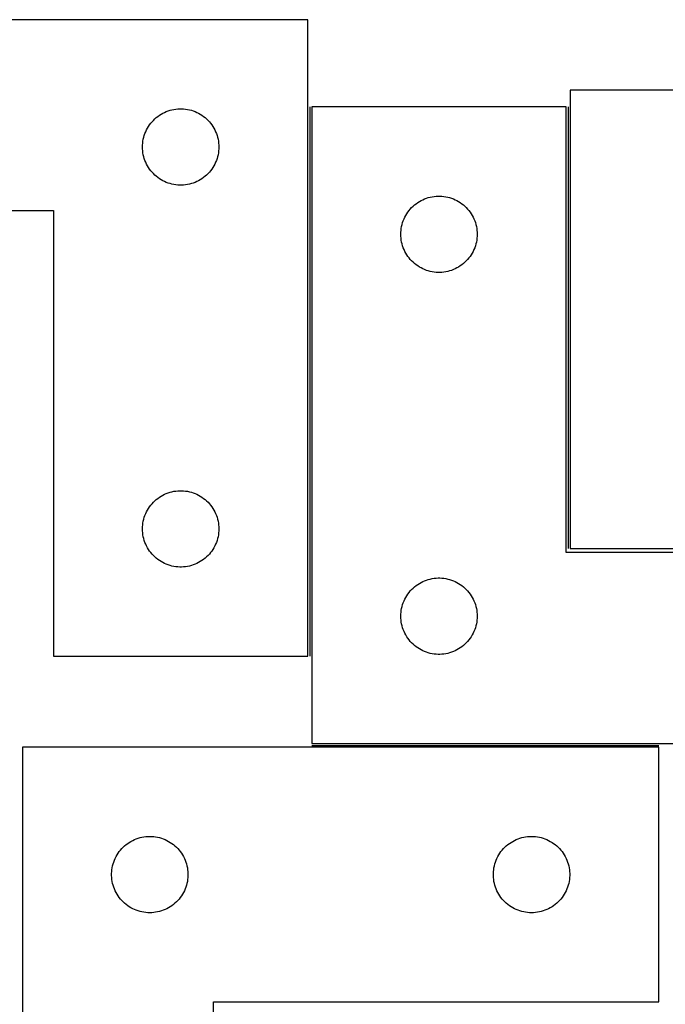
# Model space of a CAD drawing. Header units: millimetres. Extents: x 7 to 1493, y 7 to 2993.
# Tile 12 of 13: x 973 to 1227, y 2607 to 2993. Entities that reach past the tile are written whole.
import ezdxf

# ---------------------------------------------------------------- set-up
doc = ezdxf.new("R2010")
doc.units = ezdxf.units.MM
doc.layers.add('COMMON', color=5, linetype='CONTINUOUS', true_color=0x0000ff)
doc.layers.add('CUT', color=7, linetype='CONTINUOUS', true_color=0x000000)

msp = doc.modelspace()

# ---------------------------------------------------------------- linework, layer by layer
at = {"layer": 'COMMON'}
for p, q in [((1087.139435, 2959.156768), (1087.139435, 2743.439)), ((1188.639436, 2959.156768), (1188.639436, 2785.718049)), ((1087.889436, 2708.406767), (1224.251669, 2708.406767))]:
    msp.add_line(p, q, dxfattribs=at)
at = {"layer": 'CUT'}
for p, q in [((1086.389435, 2993.439), (786.389435, 2993.439)), ((1086.389435, 2743.439), (1086.389435, 2993.439)), ((1299.389437, 2965.718049), (1189.389437, 2965.718049)), ((1189.389437, 2965.718049), (1189.389437, 2785.718049)), ((1187.889436, 2959.156768), (1087.889436, 2959.156768)), ((1087.889436, 2959.156768), (1087.889436, 2709.156768)), ((1187.889436, 2784.156768), (1187.889436, 2959.156768)), ((1026.200334, 2954.447281), (1026.780537, 2954.957207)), ((1026.780537, 2954.957207), (1027.38622, 2955.436589)), ((1027.38622, 2955.436589), (1028.015779, 2955.884156)), ((1028.015779, 2955.884156), (1028.667542, 2956.29872)), ((1028.667542, 2956.29872), (1029.339783, 2956.679182)), ((1029.339783, 2956.679182), (1030.030719, 2957.024534)), ((1030.030719, 2957.024534), (1030.738516, 2957.33386)), ((1030.738516, 2957.33386), (1031.461299, 2957.606339)), ((1031.461299, 2957.606339), (1032.19715, 2957.841249)), ((1032.19715, 2957.841249), (1032.944118, 2958.037966)), ((1032.944118, 2958.037966), (1033.700223, 2958.19597)), ((1033.700223, 2958.19597), (1034.463459, 2958.314841)), ((1034.463459, 2958.314841), (1035.231803, 2958.394263)), ((1035.231803, 2958.394263), (1036.003216, 2958.434027)), ((1036.003216, 2958.434027), (1036.775653, 2958.434027)), ((1036.775653, 2958.434027), (1037.547066, 2958.394263)), ((1037.547066, 2958.394263), (1038.31541, 2958.314841)), ((1038.31541, 2958.314841), (1039.078646, 2958.19597)), ((1039.078646, 2958.19597), (1039.834751, 2958.037966)), ((1039.834751, 2958.037966), (1040.581719, 2957.841249)), ((1040.581719, 2957.841249), (1041.31757, 2957.606339)), ((1041.31757, 2957.606339), (1042.040353, 2957.33386)), ((1042.040353, 2957.33386), (1042.74815, 2957.024534)), ((1042.74815, 2957.024534), (1043.439086, 2956.679182)), ((1043.439086, 2956.679182), (1044.111327, 2956.29872)), ((1044.111327, 2956.29872), (1044.76309, 2955.884156)), ((1044.76309, 2955.884156), (1045.392649, 2955.436589)), ((1045.392649, 2955.436589), (1045.998332, 2954.957207)), ((1045.998332, 2954.957207), (1046.578535, 2954.447281)), ((1022.972128, 2950.145407), (1023.335156, 2950.827221)), ((1023.335156, 2950.827221), (1023.732801, 2951.489443)), ((1023.732801, 2951.489443), (1024.164009, 2952.130317)), ((1024.164009, 2952.130317), (1024.627637, 2952.748143)), ((1024.627637, 2952.748143), (1025.122456, 2953.341282)), ((1025.122456, 2953.341282), (1025.647152, 2953.908163)), ((1025.647152, 2953.908163), (1026.200334, 2954.447281)), ((1046.578535, 2954.447281), (1047.131717, 2953.908163)), ((1047.131717, 2953.908163), (1047.656413, 2953.341282)), ((1047.656413, 2953.341282), (1048.151232, 2952.748143)), ((1048.151232, 2952.748143), (1048.61486, 2952.130317)), ((1048.61486, 2952.130317), (1049.046068, 2951.489443)), ((1049.046068, 2951.489443), (1049.443713, 2950.827221)), ((1049.443713, 2950.827221), (1049.806741, 2950.145407)), ((1021.706599, 2946.507281), (1021.884019, 2947.259067)), ((1021.884019, 2947.259067), (1022.099904, 2948.000723)), ((1022.099904, 2948.000723), (1022.353682, 2948.730282)), ((1022.353682, 2948.730282), (1022.644681, 2949.445809)), ((1022.644681, 2949.445809), (1022.972128, 2950.145407)), ((1049.806741, 2950.145407), (1050.134188, 2949.445809)), ((1050.134188, 2949.445809), (1050.425187, 2948.730282)), ((1050.425187, 2948.730282), (1050.678965, 2948.000723)), ((1050.678965, 2948.000723), (1050.89485, 2947.259067)), ((1050.89485, 2947.259067), (1051.07227, 2946.507281)), ((1021.389435, 2943.439), (1021.409323, 2944.211182)), ((1021.409323, 2942.666819), (1021.389435, 2943.439)), ((1021.409323, 2944.211182), (1021.468936, 2944.981315)), ((1021.468936, 2944.981315), (1021.568116, 2945.747359)), ((1021.568116, 2945.747359), (1021.706599, 2946.507281)), ((1051.07227, 2946.507281), (1051.210753, 2945.747359)), ((1051.210753, 2945.747359), (1051.309933, 2944.981315)), ((1051.309933, 2944.981315), (1051.369546, 2944.211182)), ((1051.369546, 2944.211182), (1051.389435, 2943.439)), ((1051.389435, 2943.439), (1051.369546, 2942.666819)), ((1021.468936, 2941.896685), (1021.409323, 2942.666819)), ((1021.568116, 2941.130642), (1021.468936, 2941.896685)), ((1021.706599, 2940.370719), (1021.568116, 2941.130642)), ((1021.884019, 2939.618934), (1021.706599, 2940.370719)), ((1022.099904, 2938.877278), (1021.884019, 2939.618934)), ((1050.89485, 2939.618934), (1050.678965, 2938.877278)), ((1051.07227, 2940.370719), (1050.89485, 2939.618934)), ((1051.210753, 2941.130642), (1051.07227, 2940.370719)), ((1051.309933, 2941.896685), (1051.210753, 2941.130642)), ((1051.369546, 2942.666819), (1051.309933, 2941.896685)), ((1022.353682, 2938.147719), (1022.099904, 2938.877278)), ((1022.644681, 2937.432192), (1022.353682, 2938.147719)), ((1022.972128, 2936.732594), (1022.644681, 2937.432192)), ((1023.335156, 2936.050779), (1022.972128, 2936.732594)), ((1023.732801, 2935.388558), (1023.335156, 2936.050779)), ((1024.164009, 2934.747684), (1023.732801, 2935.388558)), ((1049.046068, 2935.388558), (1048.61486, 2934.747684)), ((1049.443713, 2936.050779), (1049.046068, 2935.388558)), ((1049.806741, 2936.732594), (1049.443713, 2936.050779)), ((1050.134188, 2937.432192), (1049.806741, 2936.732594)), ((1050.425187, 2938.147719), (1050.134188, 2937.432192)), ((1050.678965, 2938.877278), (1050.425187, 2938.147719)), ((1024.627637, 2934.129858), (1024.164009, 2934.747684)), ((1025.122456, 2933.536719), (1024.627637, 2934.129858)), ((1025.647152, 2932.969838), (1025.122456, 2933.536719)), ((1026.200334, 2932.43072), (1025.647152, 2932.969838)), ((1026.780537, 2931.920794), (1026.200334, 2932.43072)), ((1027.38622, 2931.441412), (1026.780537, 2931.920794)), ((1028.015779, 2930.993845), (1027.38622, 2931.441412)), ((1045.392649, 2931.441412), (1044.76309, 2930.993845)), ((1045.998332, 2931.920794), (1045.392649, 2931.441412)), ((1046.578535, 2932.43072), (1045.998332, 2931.920794)), ((1047.131717, 2932.969838), (1046.578535, 2932.43072)), ((1047.656413, 2933.536719), (1047.131717, 2932.969838)), ((1048.151232, 2934.129858), (1047.656413, 2933.536719)), ((1048.61486, 2934.747684), (1048.151232, 2934.129858)), ((1028.667542, 2930.579281), (1028.015779, 2930.993845)), ((1029.339783, 2930.198818), (1028.667542, 2930.579281)), ((1030.030719, 2929.853466), (1029.339783, 2930.198818)), ((1030.738516, 2929.544141), (1030.030719, 2929.853466)), ((1031.461299, 2929.271662), (1030.738516, 2929.544141)), ((1032.19715, 2929.036752), (1031.461299, 2929.271662)), ((1032.944118, 2928.840035), (1032.19715, 2929.036752)), ((1033.700223, 2928.682031), (1032.944118, 2928.840035)), ((1034.463459, 2928.56316), (1033.700223, 2928.682031)), ((1035.231803, 2928.483738), (1034.463459, 2928.56316)), ((1036.003216, 2928.443973), (1035.231803, 2928.483738)), ((1036.775653, 2928.443973), (1036.003216, 2928.443973)), ((1037.547066, 2928.483738), (1036.775653, 2928.443973)), ((1038.31541, 2928.56316), (1037.547066, 2928.483738)), ((1039.078646, 2928.682031), (1038.31541, 2928.56316)), ((1039.834751, 2928.840035), (1039.078646, 2928.682031)), ((1040.581719, 2929.036752), (1039.834751, 2928.840035)), ((1041.31757, 2929.271662), (1040.581719, 2929.036752)), ((1042.040353, 2929.544141), (1041.31757, 2929.271662)), ((1042.74815, 2929.853466), (1042.040353, 2929.544141)), ((1043.439086, 2930.198818), (1042.74815, 2929.853466)), ((1044.111327, 2930.579281), (1043.439086, 2930.198818)), ((1044.76309, 2930.993845), (1044.111327, 2930.579281)), ((1133.697151, 2923.559016), (1134.444119, 2923.755734)), ((1134.444119, 2923.755734), (1135.200224, 2923.913737)), ((1135.200224, 2923.913737), (1135.96346, 2924.032608)), ((1135.96346, 2924.032608), (1136.731804, 2924.112031)), ((1136.731804, 2924.112031), (1137.503217, 2924.151795)), ((1137.503217, 2924.151795), (1138.275654, 2924.151795)), ((1138.275654, 2924.151795), (1139.047067, 2924.112031)), ((1139.047067, 2924.112031), (1139.815411, 2924.032608)), ((1139.815411, 2924.032608), (1140.578647, 2923.913737)), ((1140.578647, 2923.913737), (1141.334752, 2923.755734)), ((1141.334752, 2923.755734), (1142.08172, 2923.559016)), ((1127.147153, 2919.62593), (1127.700335, 2920.165048)), ((1127.700335, 2920.165048), (1128.280538, 2920.674975)), ((1128.280538, 2920.674975), (1128.886221, 2921.154357)), ((1128.886221, 2921.154357), (1129.51578, 2921.601923)), ((1129.51578, 2921.601923), (1130.167543, 2922.016487)), ((1130.167543, 2922.016487), (1130.839784, 2922.39695)), ((1130.839784, 2922.39695), (1131.53072, 2922.742302)), ((1131.53072, 2922.742302), (1132.238517, 2923.051627)), ((1132.238517, 2923.051627), (1132.9613, 2923.324106)), ((1132.9613, 2923.324106), (1133.697151, 2923.559016)), ((1142.08172, 2923.559016), (1142.817571, 2923.324106)), ((1142.817571, 2923.324106), (1143.540354, 2923.051627)), ((1143.540354, 2923.051627), (1144.248151, 2922.742302)), ((1144.248151, 2922.742302), (1144.939087, 2922.39695)), ((1144.939087, 2922.39695), (1145.611328, 2922.016487)), ((1145.611328, 2922.016487), (1146.263091, 2921.601923)), ((1146.263091, 2921.601923), (1146.89265, 2921.154357)), ((1146.89265, 2921.154357), (1147.498333, 2920.674975)), ((1147.498333, 2920.674975), (1148.078536, 2920.165048)), ((1148.078536, 2920.165048), (1148.631718, 2919.62593)), ((786.389435, 2918.439), (986.389435, 2918.439)), ((986.389435, 2918.439), (986.389435, 2743.439)), ((1124.472129, 2915.863175), (1124.835157, 2916.544989)), ((1124.835157, 2916.544989), (1125.232802, 2917.207211)), ((1125.232802, 2917.207211), (1125.66401, 2917.848084)), ((1125.66401, 2917.848084), (1126.127638, 2918.46591)), ((1126.127638, 2918.46591), (1126.622457, 2919.05905)), ((1126.622457, 2919.05905), (1127.147153, 2919.62593)), ((1148.631718, 2919.62593), (1149.156414, 2919.05905)), ((1149.156414, 2919.05905), (1149.651233, 2918.46591)), ((1149.651233, 2918.46591), (1150.114861, 2917.848084)), ((1150.114861, 2917.848084), (1150.546069, 2917.207211)), ((1150.546069, 2917.207211), (1150.943714, 2916.544989)), ((1150.943714, 2916.544989), (1151.306742, 2915.863175)), ((1123.068117, 2911.465127), (1123.2066, 2912.225049)), ((1123.2066, 2912.225049), (1123.38402, 2912.976835)), ((1123.38402, 2912.976835), (1123.599905, 2913.71849)), ((1123.599905, 2913.71849), (1123.853683, 2914.448049)), ((1123.853683, 2914.448049), (1124.144682, 2915.163577)), ((1124.144682, 2915.163577), (1124.472129, 2915.863175)), ((1151.306742, 2915.863175), (1151.634189, 2915.163577)), ((1151.634189, 2915.163577), (1151.925188, 2914.448049)), ((1151.925188, 2914.448049), (1152.178966, 2913.71849)), ((1152.178966, 2913.71849), (1152.394851, 2912.976835)), ((1152.394851, 2912.976835), (1152.572271, 2912.225049)), ((1152.572271, 2912.225049), (1152.710754, 2911.465127)), ((1122.889436, 2909.156768), (1122.909324, 2909.928949)), ((1122.909324, 2908.384587), (1122.889436, 2909.156768)), ((1122.909324, 2909.928949), (1122.968937, 2910.699083)), ((1122.968937, 2907.614453), (1122.909324, 2908.384587)), ((1122.968937, 2910.699083), (1123.068117, 2911.465127)), ((1152.710754, 2911.465127), (1152.809934, 2910.699083)), ((1152.809934, 2910.699083), (1152.869547, 2909.928949)), ((1152.869547, 2908.384587), (1152.809934, 2907.614453)), ((1152.869547, 2909.928949), (1152.889436, 2909.156768)), ((1152.889436, 2909.156768), (1152.869547, 2908.384587)), ((1123.068117, 2906.848409), (1122.968937, 2907.614453)), ((1123.2066, 2906.088487), (1123.068117, 2906.848409)), ((1123.38402, 2905.336701), (1123.2066, 2906.088487)), ((1123.599905, 2904.595045), (1123.38402, 2905.336701)), ((1123.853683, 2903.865487), (1123.599905, 2904.595045)), ((1152.178966, 2904.595045), (1151.925188, 2903.865487)), ((1152.394851, 2905.336701), (1152.178966, 2904.595045)), ((1152.572271, 2906.088487), (1152.394851, 2905.336701)), ((1152.710754, 2906.848409), (1152.572271, 2906.088487)), ((1152.809934, 2907.614453), (1152.710754, 2906.848409)), ((1124.144682, 2903.149959), (1123.853683, 2903.865487)), ((1124.472129, 2902.450361), (1124.144682, 2903.149959)), ((1124.835157, 2901.768547), (1124.472129, 2902.450361)), ((1125.232802, 2901.106325), (1124.835157, 2901.768547)), ((1125.66401, 2900.465451), (1125.232802, 2901.106325)), ((1150.546069, 2901.106325), (1150.114861, 2900.465451)), ((1150.943714, 2901.768547), (1150.546069, 2901.106325)), ((1151.306742, 2902.450361), (1150.943714, 2901.768547)), ((1151.634189, 2903.149959), (1151.306742, 2902.450361)), ((1151.925188, 2903.865487), (1151.634189, 2903.149959)), ((1126.127638, 2899.847626), (1125.66401, 2900.465451)), ((1126.622457, 2899.254486), (1126.127638, 2899.847626)), ((1127.147153, 2898.687606), (1126.622457, 2899.254486)), ((1127.700335, 2898.148487), (1127.147153, 2898.687606)), ((1128.280538, 2897.638561), (1127.700335, 2898.148487)), ((1128.886221, 2897.159179), (1128.280538, 2897.638561)), ((1129.51578, 2896.711613), (1128.886221, 2897.159179)), ((1130.167543, 2896.297049), (1129.51578, 2896.711613)), ((1146.263091, 2896.711613), (1145.611328, 2896.297049)), ((1146.89265, 2897.159179), (1146.263091, 2896.711613)), ((1147.498333, 2897.638561), (1146.89265, 2897.159179)), ((1148.078536, 2898.148487), (1147.498333, 2897.638561)), ((1148.631718, 2898.687606), (1148.078536, 2898.148487)), ((1149.156414, 2899.254486), (1148.631718, 2898.687606)), ((1149.651233, 2899.847626), (1149.156414, 2899.254486)), ((1150.114861, 2900.465451), (1149.651233, 2899.847626)), ((1130.839784, 2895.916586), (1130.167543, 2896.297049)), ((1131.53072, 2895.571234), (1130.839784, 2895.916586)), ((1132.238517, 2895.261908), (1131.53072, 2895.571234)), ((1132.9613, 2894.98943), (1132.238517, 2895.261908)), ((1133.697151, 2894.75452), (1132.9613, 2894.98943)), ((1134.444119, 2894.557802), (1133.697151, 2894.75452)), ((1135.200224, 2894.399799), (1134.444119, 2894.557802)), ((1135.96346, 2894.280928), (1135.200224, 2894.399799)), ((1136.731804, 2894.201505), (1135.96346, 2894.280928)), ((1137.503217, 2894.161741), (1136.731804, 2894.201505)), ((1138.275654, 2894.161741), (1137.503217, 2894.161741)), ((1139.047067, 2894.201505), (1138.275654, 2894.161741)), ((1139.815411, 2894.280928), (1139.047067, 2894.201505)), ((1140.578647, 2894.399799), (1139.815411, 2894.280928)), ((1141.334752, 2894.557802), (1140.578647, 2894.399799)), ((1142.08172, 2894.75452), (1141.334752, 2894.557802)), ((1142.817571, 2894.98943), (1142.08172, 2894.75452)), ((1143.540354, 2895.261908), (1142.817571, 2894.98943)), ((1144.248151, 2895.571234), (1143.540354, 2895.261908)), ((1144.939087, 2895.916586), (1144.248151, 2895.571234)), ((1145.611328, 2896.297049), (1144.939087, 2895.916586)), ((1031.461299, 2807.606339), (1032.19715, 2807.841249)), ((1032.19715, 2807.841249), (1032.944118, 2808.037966)), ((1032.944118, 2808.037966), (1033.700223, 2808.19597)), ((1033.700223, 2808.19597), (1034.463459, 2808.314841)), ((1034.463459, 2808.314841), (1035.231803, 2808.394263)), ((1035.231803, 2808.394263), (1036.003216, 2808.434027)), ((1036.003216, 2808.434027), (1036.775653, 2808.434027)), ((1036.775653, 2808.434027), (1037.547066, 2808.394263)), ((1037.547066, 2808.394263), (1038.31541, 2808.314841)), ((1038.31541, 2808.314841), (1039.078646, 2808.19597)), ((1039.078646, 2808.19597), (1039.834751, 2808.037966)), ((1039.834751, 2808.037966), (1040.581719, 2807.841249)), ((1040.581719, 2807.841249), (1041.31757, 2807.606339)), ((1025.122456, 2803.341282), (1025.647152, 2803.908163)), ((1025.647152, 2803.908163), (1026.200334, 2804.447281)), ((1026.200334, 2804.447281), (1026.780537, 2804.957207)), ((1026.780537, 2804.957207), (1027.38622, 2805.436589)), ((1027.38622, 2805.436589), (1028.015779, 2805.884156)), ((1028.015779, 2805.884156), (1028.667542, 2806.29872)), ((1028.667542, 2806.29872), (1029.339783, 2806.679182)), ((1029.339783, 2806.679182), (1030.030719, 2807.024534)), ((1030.030719, 2807.024534), (1030.738516, 2807.33386)), ((1030.738516, 2807.33386), (1031.461299, 2807.606339)), ((1041.31757, 2807.606339), (1042.040353, 2807.33386)), ((1042.040353, 2807.33386), (1042.74815, 2807.024534)), ((1042.74815, 2807.024534), (1043.439086, 2806.679182)), ((1043.439086, 2806.679182), (1044.111327, 2806.29872)), ((1044.111327, 2806.29872), (1044.76309, 2805.884156)), ((1044.76309, 2805.884156), (1045.392649, 2805.436589)), ((1045.392649, 2805.436589), (1045.998332, 2804.957207)), ((1045.998332, 2804.957207), (1046.578535, 2804.447281)), ((1046.578535, 2804.447281), (1047.131717, 2803.908163)), ((1047.131717, 2803.908163), (1047.656413, 2803.341282)), ((1022.644681, 2799.445809), (1022.972128, 2800.145407)), ((1022.972128, 2800.145407), (1023.335156, 2800.827221)), ((1023.335156, 2800.827221), (1023.732801, 2801.489443)), ((1023.732801, 2801.489443), (1024.164009, 2802.130317)), ((1024.164009, 2802.130317), (1024.627637, 2802.748143)), ((1024.627637, 2802.748143), (1025.122456, 2803.341282)), ((1047.656413, 2803.341282), (1048.151232, 2802.748143)), ((1048.151232, 2802.748143), (1048.61486, 2802.130317)), ((1048.61486, 2802.130317), (1049.046068, 2801.489443)), ((1049.046068, 2801.489443), (1049.443713, 2800.827221)), ((1049.443713, 2800.827221), (1049.806741, 2800.145407)), ((1049.806741, 2800.145407), (1050.134188, 2799.445809)), ((1021.568116, 2795.747359), (1021.706599, 2796.507281)), ((1021.706599, 2796.507281), (1021.884019, 2797.259067)), ((1021.884019, 2797.259067), (1022.099904, 2798.000723)), ((1022.099904, 2798.000723), (1022.353682, 2798.730282)), ((1022.353682, 2798.730282), (1022.644681, 2799.445809)), ((1050.134188, 2799.445809), (1050.425187, 2798.730282)), ((1050.425187, 2798.730282), (1050.678965, 2798.000723)), ((1050.678965, 2798.000723), (1050.89485, 2797.259067)), ((1050.89485, 2797.259067), (1051.07227, 2796.507281)), ((1051.07227, 2796.507281), (1051.210753, 2795.747359)), ((1021.389435, 2793.439), (1021.409323, 2794.211182)), ((1021.409323, 2792.666819), (1021.389435, 2793.439)), ((1021.409323, 2794.211182), (1021.468936, 2794.981315)), ((1021.468936, 2791.896685), (1021.409323, 2792.666819)), ((1021.468936, 2794.981315), (1021.568116, 2795.747359)), ((1051.210753, 2795.747359), (1051.309933, 2794.981315)), ((1051.309933, 2794.981315), (1051.369546, 2794.211182)), ((1051.369546, 2792.666819), (1051.309933, 2791.896685)), ((1051.369546, 2794.211182), (1051.389435, 2793.439)), ((1051.389435, 2793.439), (1051.369546, 2792.666819)), ((1021.568116, 2791.130642), (1021.468936, 2791.896685)), ((1021.706599, 2790.370719), (1021.568116, 2791.130642)), ((1021.884019, 2789.618934), (1021.706599, 2790.370719)), ((1022.099904, 2788.877278), (1021.884019, 2789.618934)), ((1022.353682, 2788.147719), (1022.099904, 2788.877278)), ((1050.678965, 2788.877278), (1050.425187, 2788.147719)), ((1050.89485, 2789.618934), (1050.678965, 2788.877278)), ((1051.07227, 2790.370719), (1050.89485, 2789.618934)), ((1051.210753, 2791.130642), (1051.07227, 2790.370719)), ((1051.309933, 2791.896685), (1051.210753, 2791.130642)), ((1022.644681, 2787.432192), (1022.353682, 2788.147719)), ((1022.972128, 2786.732594), (1022.644681, 2787.432192)), ((1023.335156, 2786.050779), (1022.972128, 2786.732594)), ((1023.732801, 2785.388558), (1023.335156, 2786.050779)), ((1024.164009, 2784.747684), (1023.732801, 2785.388558)), ((1024.627637, 2784.129858), (1024.164009, 2784.747684)), ((1048.61486, 2784.747684), (1048.151232, 2784.129858)), ((1049.046068, 2785.388558), (1048.61486, 2784.747684)), ((1049.443713, 2786.050779), (1049.046068, 2785.388558)), ((1049.806741, 2786.732594), (1049.443713, 2786.050779)), ((1050.134188, 2787.432192), (1049.806741, 2786.732594)), ((1050.425187, 2788.147719), (1050.134188, 2787.432192)), ((1189.389437, 2785.718049), (1299.389437, 2785.718049)), ((1025.122456, 2783.536719), (1024.627637, 2784.129858)), ((1025.647152, 2782.969838), (1025.122456, 2783.536719)), ((1026.200334, 2782.43072), (1025.647152, 2782.969838)), ((1026.780537, 2781.920794), (1026.200334, 2782.43072)), ((1027.38622, 2781.441412), (1026.780537, 2781.920794)), ((1028.015779, 2780.993845), (1027.38622, 2781.441412)), ((1028.667542, 2780.579281), (1028.015779, 2780.993845)), ((1044.76309, 2780.993845), (1044.111327, 2780.579281)), ((1045.392649, 2781.441412), (1044.76309, 2780.993845)), ((1045.998332, 2781.920794), (1045.392649, 2781.441412)), ((1046.578535, 2782.43072), (1045.998332, 2781.920794)), ((1047.131717, 2782.969838), (1046.578535, 2782.43072)), ((1047.656413, 2783.536719), (1047.131717, 2782.969838)), ((1048.151232, 2784.129858), (1047.656413, 2783.536719)), ((1387.889436, 2784.156768), (1187.889436, 2784.156768)), ((1029.339783, 2780.198818), (1028.667542, 2780.579281)), ((1030.030719, 2779.853466), (1029.339783, 2780.198818)), ((1030.738516, 2779.544141), (1030.030719, 2779.853466)), ((1031.461299, 2779.271662), (1030.738516, 2779.544141)), ((1032.19715, 2779.036752), (1031.461299, 2779.271662)), ((1032.944118, 2778.840035), (1032.19715, 2779.036752)), ((1033.700223, 2778.682031), (1032.944118, 2778.840035)), ((1034.463459, 2778.56316), (1033.700223, 2778.682031)), ((1035.231803, 2778.483738), (1034.463459, 2778.56316)), ((1036.003216, 2778.443973), (1035.231803, 2778.483738)), ((1036.775653, 2778.443973), (1036.003216, 2778.443973)), ((1037.547066, 2778.483738), (1036.775653, 2778.443973)), ((1038.31541, 2778.56316), (1037.547066, 2778.483738)), ((1039.078646, 2778.682031), (1038.31541, 2778.56316)), ((1039.834751, 2778.840035), (1039.078646, 2778.682031)), ((1040.581719, 2779.036752), (1039.834751, 2778.840035)), ((1041.31757, 2779.271662), (1040.581719, 2779.036752)), ((1042.040353, 2779.544141), (1041.31757, 2779.271662)), ((1042.74815, 2779.853466), (1042.040353, 2779.544141)), ((1043.439086, 2780.198818), (1042.74815, 2779.853466)), ((1044.111327, 2780.579281), (1043.439086, 2780.198818)), ((1131.53072, 2772.742302), (1132.238517, 2773.051627)), ((1132.238517, 2773.051627), (1132.9613, 2773.324106)), ((1132.9613, 2773.324106), (1133.697151, 2773.559016)), ((1133.697151, 2773.559016), (1134.444119, 2773.755734)), ((1134.444119, 2773.755734), (1135.200224, 2773.913737)), ((1135.200224, 2773.913737), (1135.96346, 2774.032608)), ((1135.96346, 2774.032608), (1136.731804, 2774.112031)), ((1136.731804, 2774.112031), (1137.503217, 2774.151795)), ((1137.503217, 2774.151795), (1138.275654, 2774.151795)), ((1138.275654, 2774.151795), (1139.047067, 2774.112031)), ((1139.047067, 2774.112031), (1139.815411, 2774.032608)), ((1139.815411, 2774.032608), (1140.578647, 2773.913737)), ((1140.578647, 2773.913737), (1141.334752, 2773.755734)), ((1141.334752, 2773.755734), (1142.08172, 2773.559016)), ((1142.08172, 2773.559016), (1142.817571, 2773.324106)), ((1142.817571, 2773.324106), (1143.540354, 2773.051627)), ((1143.540354, 2773.051627), (1144.248151, 2772.742302)), ((1126.127638, 2768.46591), (1126.622457, 2769.05905)), ((1126.622457, 2769.05905), (1127.147153, 2769.62593)), ((1127.147153, 2769.62593), (1127.700335, 2770.165048)), ((1127.700335, 2770.165048), (1128.280538, 2770.674975)), ((1128.280538, 2770.674975), (1128.886221, 2771.154357)), ((1128.886221, 2771.154357), (1129.51578, 2771.601923)), ((1129.51578, 2771.601923), (1130.167543, 2772.016487)), ((1130.167543, 2772.016487), (1130.839784, 2772.39695)), ((1130.839784, 2772.39695), (1131.53072, 2772.742302)), ((1144.248151, 2772.742302), (1144.939087, 2772.39695)), ((1144.939087, 2772.39695), (1145.611328, 2772.016487)), ((1145.611328, 2772.016487), (1146.263091, 2771.601923)), ((1146.263091, 2771.601923), (1146.89265, 2771.154357)), ((1146.89265, 2771.154357), (1147.498333, 2770.674975)), ((1147.498333, 2770.674975), (1148.078536, 2770.165048)), ((1148.078536, 2770.165048), (1148.631718, 2769.62593)), ((1148.631718, 2769.62593), (1149.156414, 2769.05905)), ((1149.156414, 2769.05905), (1149.651233, 2768.46591)), ((1123.853683, 2764.448049), (1124.144682, 2765.163577)), ((1124.144682, 2765.163577), (1124.472129, 2765.863175)), ((1124.472129, 2765.863175), (1124.835157, 2766.544989)), ((1124.835157, 2766.544989), (1125.232802, 2767.207211)), ((1125.232802, 2767.207211), (1125.66401, 2767.848084)), ((1125.66401, 2767.848084), (1126.127638, 2768.46591)), ((1149.651233, 2768.46591), (1150.114861, 2767.848084)), ((1150.114861, 2767.848084), (1150.546069, 2767.207211)), ((1150.546069, 2767.207211), (1150.943714, 2766.544989)), ((1150.943714, 2766.544989), (1151.306742, 2765.863175)), ((1151.306742, 2765.863175), (1151.634189, 2765.163577)), ((1151.634189, 2765.163577), (1151.925188, 2764.448049)), ((1122.968937, 2760.699083), (1123.068117, 2761.465127)), ((1123.068117, 2761.465127), (1123.2066, 2762.225049)), ((1123.2066, 2762.225049), (1123.38402, 2762.976835)), ((1123.38402, 2762.976835), (1123.599905, 2763.71849)), ((1123.599905, 2763.71849), (1123.853683, 2764.448049)), ((1151.925188, 2764.448049), (1152.178966, 2763.71849)), ((1152.178966, 2763.71849), (1152.394851, 2762.976835)), ((1152.394851, 2762.976835), (1152.572271, 2762.225049)), ((1152.572271, 2762.225049), (1152.710754, 2761.465127)), ((1152.710754, 2761.465127), (1152.809934, 2760.699083)), ((1122.889436, 2759.156768), (1122.909324, 2759.928949)), ((1122.909324, 2758.384587), (1122.889436, 2759.156768)), ((1122.909324, 2759.928949), (1122.968937, 2760.699083)), ((1122.968937, 2757.614453), (1122.909324, 2758.384587)), ((1123.068117, 2756.848409), (1122.968937, 2757.614453)), ((1152.809934, 2757.614453), (1152.710754, 2756.848409)), ((1152.809934, 2760.699083), (1152.869547, 2759.928949)), ((1152.869547, 2758.384587), (1152.809934, 2757.614453)), ((1152.869547, 2759.928949), (1152.889436, 2759.156768)), ((1152.889436, 2759.156768), (1152.869547, 2758.384587)), ((1123.2066, 2756.088487), (1123.068117, 2756.848409)), ((1123.38402, 2755.336701), (1123.2066, 2756.088487)), ((1123.599905, 2754.595045), (1123.38402, 2755.336701)), ((1123.853683, 2753.865487), (1123.599905, 2754.595045)), ((1124.144682, 2753.149959), (1123.853683, 2753.865487)), ((1151.925188, 2753.865487), (1151.634189, 2753.149959)), ((1152.178966, 2754.595045), (1151.925188, 2753.865487)), ((1152.394851, 2755.336701), (1152.178966, 2754.595045)), ((1152.572271, 2756.088487), (1152.394851, 2755.336701)), ((1152.710754, 2756.848409), (1152.572271, 2756.088487)), ((1124.472129, 2752.450361), (1124.144682, 2753.149959)), ((1124.835157, 2751.768547), (1124.472129, 2752.450361)), ((1125.232802, 2751.106325), (1124.835157, 2751.768547)), ((1125.66401, 2750.465451), (1125.232802, 2751.106325)), ((1126.127638, 2749.847626), (1125.66401, 2750.465451)), ((1126.622457, 2749.254486), (1126.127638, 2749.847626)), ((1149.651233, 2749.847626), (1149.156414, 2749.254486)), ((1150.114861, 2750.465451), (1149.651233, 2749.847626)), ((1150.546069, 2751.106325), (1150.114861, 2750.465451)), ((1150.943714, 2751.768547), (1150.546069, 2751.106325)), ((1151.306742, 2752.450361), (1150.943714, 2751.768547)), ((1151.634189, 2753.149959), (1151.306742, 2752.450361)), ((1127.147153, 2748.687606), (1126.622457, 2749.254486)), ((1127.700335, 2748.148487), (1127.147153, 2748.687606)), ((1128.280538, 2747.638561), (1127.700335, 2748.148487)), ((1128.886221, 2747.159179), (1128.280538, 2747.638561)), ((1129.51578, 2746.711613), (1128.886221, 2747.159179)), ((1130.167543, 2746.297049), (1129.51578, 2746.711613)), ((1130.839784, 2745.916586), (1130.167543, 2746.297049)), ((1131.53072, 2745.571234), (1130.839784, 2745.916586)), ((1144.939087, 2745.916586), (1144.248151, 2745.571234)), ((1145.611328, 2746.297049), (1144.939087, 2745.916586)), ((1146.263091, 2746.711613), (1145.611328, 2746.297049)), ((1146.89265, 2747.159179), (1146.263091, 2746.711613)), ((1147.498333, 2747.638561), (1146.89265, 2747.159179)), ((1148.078536, 2748.148487), (1147.498333, 2747.638561)), ((1148.631718, 2748.687606), (1148.078536, 2748.148487)), ((1149.156414, 2749.254486), (1148.631718, 2748.687606)), ((986.389435, 2743.439), (1086.389435, 2743.439)), ((1132.238517, 2745.261908), (1131.53072, 2745.571234)), ((1132.9613, 2744.98943), (1132.238517, 2745.261908)), ((1133.697151, 2744.75452), (1132.9613, 2744.98943)), ((1134.444119, 2744.557802), (1133.697151, 2744.75452)), ((1135.200224, 2744.399799), (1134.444119, 2744.557802)), ((1135.96346, 2744.280928), (1135.200224, 2744.399799)), ((1136.731804, 2744.201505), (1135.96346, 2744.280928)), ((1137.503217, 2744.161741), (1136.731804, 2744.201505)), ((1138.275654, 2744.161741), (1137.503217, 2744.161741)), ((1139.047067, 2744.201505), (1138.275654, 2744.161741)), ((1139.815411, 2744.280928), (1139.047067, 2744.201505)), ((1140.578647, 2744.399799), (1139.815411, 2744.280928)), ((1141.334752, 2744.557802), (1140.578647, 2744.399799)), ((1142.08172, 2744.75452), (1141.334752, 2744.557802)), ((1142.817571, 2744.98943), (1142.08172, 2744.75452)), ((1143.540354, 2745.261908), (1142.817571, 2744.98943)), ((1144.248151, 2745.571234), (1143.540354, 2745.261908)), ((974.251669, 2707.656767), (974.251669, 2407.656767)), ((1224.251669, 2707.656767), (974.251669, 2707.656767)), ((1087.889436, 2709.156768), (1387.889436, 2709.156768)), ((1224.251669, 2607.656767), (1224.251669, 2707.656767)), ((1020.431602, 2672.162183), (1021.183388, 2672.339602)), ((1021.183388, 2672.339602), (1021.94331, 2672.478085)), ((1021.94331, 2672.478085), (1022.709354, 2672.577265)), ((1022.709354, 2672.577265), (1023.479487, 2672.636878)), ((1023.479487, 2672.636878), (1024.251669, 2672.656767)), ((1024.251669, 2672.656767), (1025.02385, 2672.636878)), ((1025.02385, 2672.636878), (1025.793984, 2672.577265)), ((1025.793984, 2672.577265), (1026.560027, 2672.478085)), ((1026.560027, 2672.478085), (1027.31995, 2672.339602)), ((1027.31995, 2672.339602), (1028.071736, 2672.162183)), ((1170.431602, 2672.162183), (1171.183388, 2672.339602)), ((1171.183388, 2672.339602), (1171.94331, 2672.478085)), ((1171.94331, 2672.478085), (1172.709354, 2672.577265)), ((1172.709354, 2672.577265), (1173.479487, 2672.636878)), ((1173.479487, 2672.636878), (1174.251669, 2672.656767)), ((1174.251669, 2672.656767), (1175.02385, 2672.636878)), ((1175.02385, 2672.636878), (1175.793984, 2672.577265)), ((1175.793984, 2672.577265), (1176.560027, 2672.478085)), ((1176.560027, 2672.478085), (1177.31995, 2672.339602)), ((1177.31995, 2672.339602), (1178.071736, 2672.162183)), ((1013.782506, 2668.39905), (1014.349387, 2668.923746)), ((1014.349387, 2668.923746), (1014.942527, 2669.418564)), ((1014.942527, 2669.418564), (1015.560352, 2669.882192)), ((1015.560352, 2669.882192), (1016.201226, 2670.3134)), ((1016.201226, 2670.3134), (1016.863448, 2670.711046)), ((1016.863448, 2670.711046), (1017.545262, 2671.074073)), ((1017.545262, 2671.074073), (1018.24486, 2671.401521)), ((1018.24486, 2671.401521), (1018.960387, 2671.692519)), ((1018.960387, 2671.692519), (1019.689946, 2671.946298)), ((1019.689946, 2671.946298), (1020.431602, 2672.162183)), ((1028.071736, 2672.162183), (1028.813391, 2671.946298)), ((1028.813391, 2671.946298), (1029.54295, 2671.692519)), ((1029.54295, 2671.692519), (1030.258477, 2671.401521)), ((1030.258477, 2671.401521), (1030.958076, 2671.074073)), ((1030.958076, 2671.074073), (1031.63989, 2670.711046)), ((1031.63989, 2670.711046), (1032.302112, 2670.3134)), ((1032.302112, 2670.3134), (1032.942985, 2669.882192)), ((1032.942985, 2669.882192), (1033.560811, 2669.418564)), ((1033.560811, 2669.418564), (1034.153951, 2668.923746)), ((1034.153951, 2668.923746), (1034.720831, 2668.39905)), ((1163.782506, 2668.39905), (1164.349387, 2668.923746)), ((1164.349387, 2668.923746), (1164.942527, 2669.418564)), ((1164.942527, 2669.418564), (1165.560352, 2669.882192)), ((1165.560352, 2669.882192), (1166.201226, 2670.3134)), ((1166.201226, 2670.3134), (1166.863448, 2670.711046)), ((1166.863448, 2670.711046), (1167.545262, 2671.074073)), ((1167.545262, 2671.074073), (1168.24486, 2671.401521)), ((1168.24486, 2671.401521), (1168.960387, 2671.692519)), ((1168.960387, 2671.692519), (1169.689946, 2671.946298)), ((1169.689946, 2671.946298), (1170.431602, 2672.162183)), ((1178.071736, 2672.162183), (1178.813391, 2671.946298)), ((1178.813391, 2671.946298), (1179.54295, 2671.692519)), ((1179.54295, 2671.692519), (1180.258477, 2671.401521)), ((1180.258477, 2671.401521), (1180.958076, 2671.074073)), ((1180.958076, 2671.074073), (1181.63989, 2670.711046)), ((1181.63989, 2670.711046), (1182.302112, 2670.3134)), ((1182.302112, 2670.3134), (1182.942985, 2669.882192)), ((1182.942985, 2669.882192), (1183.560811, 2669.418564)), ((1183.560811, 2669.418564), (1184.153951, 2668.923746)), ((1184.153951, 2668.923746), (1184.720831, 2668.39905)), ((1010.666135, 2664.015483), (1011.011487, 2664.706418)), ((1011.011487, 2664.706418), (1011.391949, 2665.378659)), ((1011.391949, 2665.378659), (1011.806514, 2666.030423)), ((1011.806514, 2666.030423), (1012.25408, 2666.659981)), ((1012.25408, 2666.659981), (1012.733462, 2667.265665)), ((1012.733462, 2667.265665), (1013.243388, 2667.845867)), ((1013.243388, 2667.845867), (1013.782506, 2668.39905)), ((1034.720831, 2668.39905), (1035.259949, 2667.845867)), ((1035.259949, 2667.845867), (1035.769875, 2667.265665)), ((1035.769875, 2667.265665), (1036.249257, 2666.659981)), ((1036.249257, 2666.659981), (1036.696824, 2666.030423)), ((1036.696824, 2666.030423), (1037.111388, 2665.378659)), ((1037.111388, 2665.378659), (1037.491851, 2664.706418)), ((1037.491851, 2664.706418), (1037.837203, 2664.015483)), ((1160.666135, 2664.015483), (1161.011487, 2664.706418)), ((1161.011487, 2664.706418), (1161.391949, 2665.378659)), ((1161.391949, 2665.378659), (1161.806514, 2666.030423)), ((1161.806514, 2666.030423), (1162.25408, 2666.659981)), ((1162.25408, 2666.659981), (1162.733462, 2667.265665)), ((1162.733462, 2667.265665), (1163.243388, 2667.845867)), ((1163.243388, 2667.845867), (1163.782506, 2668.39905)), ((1184.720831, 2668.39905), (1185.259949, 2667.845867)), ((1185.259949, 2667.845867), (1185.769875, 2667.265665)), ((1185.769875, 2667.265665), (1186.249257, 2666.659981)), ((1186.249257, 2666.659981), (1186.696824, 2666.030423)), ((1186.696824, 2666.030423), (1187.111388, 2665.378659)), ((1187.111388, 2665.378659), (1187.491851, 2664.706418)), ((1187.491851, 2664.706418), (1187.837203, 2664.015483)), ((1009.494699, 2660.345978), (1009.652703, 2661.102083)), ((1009.652703, 2661.102083), (1009.849421, 2661.849051)), ((1009.849421, 2661.849051), (1010.08433, 2662.584903)), ((1010.08433, 2662.584903), (1010.356809, 2663.307685)), ((1010.356809, 2663.307685), (1010.666135, 2664.015483)), ((1037.837203, 2664.015483), (1038.146528, 2663.307685)), ((1038.146528, 2663.307685), (1038.419007, 2662.584903)), ((1038.419007, 2662.584903), (1038.653917, 2661.849051)), ((1038.653917, 2661.849051), (1038.850634, 2661.102083)), ((1038.850634, 2661.102083), (1039.008638, 2660.345978)), ((1159.494699, 2660.345978), (1159.652703, 2661.102083)), ((1159.652703, 2661.102083), (1159.849421, 2661.849051)), ((1159.849421, 2661.849051), (1160.08433, 2662.584903)), ((1160.08433, 2662.584903), (1160.356809, 2663.307685)), ((1160.356809, 2663.307685), (1160.666135, 2664.015483)), ((1187.837203, 2664.015483), (1188.146528, 2663.307685)), ((1188.146528, 2663.307685), (1188.419007, 2662.584903)), ((1188.419007, 2662.584903), (1188.653917, 2661.849051)), ((1188.653917, 2661.849051), (1188.850634, 2661.102083)), ((1188.850634, 2661.102083), (1189.008638, 2660.345978)), ((1009.256642, 2658.042986), (1009.296406, 2658.814399)), ((1009.256642, 2657.270548), (1009.256642, 2658.042986)), ((1009.296406, 2656.499135), (1009.256642, 2657.270548)), ((1009.296406, 2658.814399), (1009.375829, 2659.582742)), ((1009.375829, 2659.582742), (1009.494699, 2660.345978)), ((1039.008638, 2660.345978), (1039.127509, 2659.582742)), ((1039.127509, 2659.582742), (1039.206932, 2658.814399)), ((1039.206932, 2658.814399), (1039.246696, 2658.042986)), ((1039.246696, 2657.270548), (1039.206932, 2656.499135)), ((1039.246696, 2658.042986), (1039.246696, 2657.270548)), ((1159.256642, 2658.042986), (1159.296406, 2658.814399)), ((1159.256642, 2657.270548), (1159.256642, 2658.042986)), ((1159.296406, 2656.499135), (1159.256642, 2657.270548)), ((1159.296406, 2658.814399), (1159.375829, 2659.582742)), ((1159.375829, 2659.582742), (1159.494699, 2660.345978)), ((1189.008638, 2660.345978), (1189.127509, 2659.582742)), ((1189.127509, 2659.582742), (1189.206932, 2658.814399)), ((1189.206932, 2658.814399), (1189.246696, 2658.042986)), ((1189.246696, 2657.270548), (1189.206932, 2656.499135)), ((1189.246696, 2658.042986), (1189.246696, 2657.270548)), ((1009.375829, 2655.730792), (1009.296406, 2656.499135)), ((1009.494699, 2654.967556), (1009.375829, 2655.730792)), ((1009.652703, 2654.211451), (1009.494699, 2654.967556)), ((1009.849421, 2653.464482), (1009.652703, 2654.211451)), ((1010.08433, 2652.728631), (1009.849421, 2653.464482)), ((1038.653917, 2653.464482), (1038.419007, 2652.728631)), ((1038.850634, 2654.211451), (1038.653917, 2653.464482)), ((1039.008638, 2654.967556), (1038.850634, 2654.211451)), ((1039.127509, 2655.730792), (1039.008638, 2654.967556)), ((1039.206932, 2656.499135), (1039.127509, 2655.730792)), ((1159.375829, 2655.730792), (1159.296406, 2656.499135)), ((1159.494699, 2654.967556), (1159.375829, 2655.730792)), ((1159.652703, 2654.211451), (1159.494699, 2654.967556)), ((1159.849421, 2653.464482), (1159.652703, 2654.211451)), ((1160.08433, 2652.728631), (1159.849421, 2653.464482)), ((1188.653917, 2653.464482), (1188.419007, 2652.728631)), ((1188.850634, 2654.211451), (1188.653917, 2653.464482)), ((1189.008638, 2654.967556), (1188.850634, 2654.211451)), ((1189.127509, 2655.730792), (1189.008638, 2654.967556)), ((1189.206932, 2656.499135), (1189.127509, 2655.730792)), ((1010.356809, 2652.005849), (1010.08433, 2652.728631)), ((1010.666135, 2651.298051), (1010.356809, 2652.005849)), ((1011.011487, 2650.607116), (1010.666135, 2651.298051)), ((1011.391949, 2649.934875), (1011.011487, 2650.607116)), ((1011.806514, 2649.283111), (1011.391949, 2649.934875)), ((1012.25408, 2648.653553), (1011.806514, 2649.283111)), ((1036.696824, 2649.283111), (1036.249257, 2648.653553)), ((1037.111388, 2649.934875), (1036.696824, 2649.283111)), ((1037.491851, 2650.607116), (1037.111388, 2649.934875)), ((1037.837203, 2651.298051), (1037.491851, 2650.607116)), ((1038.146528, 2652.005849), (1037.837203, 2651.298051)), ((1038.419007, 2652.728631), (1038.146528, 2652.005849)), ((1160.356809, 2652.005849), (1160.08433, 2652.728631)), ((1160.666135, 2651.298051), (1160.356809, 2652.005849)), ((1161.011487, 2650.607116), (1160.666135, 2651.298051)), ((1161.391949, 2649.934875), (1161.011487, 2650.607116)), ((1161.806514, 2649.283111), (1161.391949, 2649.934875)), ((1162.25408, 2648.653553), (1161.806514, 2649.283111)), ((1186.696824, 2649.283111), (1186.249257, 2648.653553)), ((1187.111388, 2649.934875), (1186.696824, 2649.283111)), ((1187.491851, 2650.607116), (1187.111388, 2649.934875)), ((1187.837203, 2651.298051), (1187.491851, 2650.607116)), ((1188.146528, 2652.005849), (1187.837203, 2651.298051)), ((1188.419007, 2652.728631), (1188.146528, 2652.005849)), ((1012.733462, 2648.047869), (1012.25408, 2648.653553)), ((1013.243388, 2647.467667), (1012.733462, 2648.047869)), ((1013.782506, 2646.914484), (1013.243388, 2647.467667)), ((1014.349387, 2646.389788), (1013.782506, 2646.914484)), ((1014.942527, 2645.89497), (1014.349387, 2646.389788)), ((1015.560352, 2645.431342), (1014.942527, 2645.89497)), ((1016.201226, 2645.000134), (1015.560352, 2645.431342)), ((1032.942985, 2645.431342), (1032.302112, 2645.000134)), ((1033.560811, 2645.89497), (1032.942985, 2645.431342)), ((1034.153951, 2646.389788), (1033.560811, 2645.89497)), ((1034.720831, 2646.914484), (1034.153951, 2646.389788)), ((1035.259949, 2647.467667), (1034.720831, 2646.914484)), ((1035.769875, 2648.047869), (1035.259949, 2647.467667)), ((1036.249257, 2648.653553), (1035.769875, 2648.047869)), ((1162.733462, 2648.047869), (1162.25408, 2648.653553)), ((1163.243388, 2647.467667), (1162.733462, 2648.047869)), ((1163.782506, 2646.914484), (1163.243388, 2647.467667)), ((1164.349387, 2646.389788), (1163.782506, 2646.914484)), ((1164.942527, 2645.89497), (1164.349387, 2646.389788)), ((1165.560352, 2645.431342), (1164.942527, 2645.89497)), ((1166.201226, 2645.000134), (1165.560352, 2645.431342)), ((1182.942985, 2645.431342), (1182.302112, 2645.000134)), ((1183.560811, 2645.89497), (1182.942985, 2645.431342)), ((1184.153951, 2646.389788), (1183.560811, 2645.89497)), ((1184.720831, 2646.914484), (1184.153951, 2646.389788)), ((1185.259949, 2647.467667), (1184.720831, 2646.914484)), ((1185.769875, 2648.047869), (1185.259949, 2647.467667)), ((1186.249257, 2648.653553), (1185.769875, 2648.047869)), ((1016.863448, 2644.602488), (1016.201226, 2645.000134)), ((1017.545262, 2644.239461), (1016.863448, 2644.602488)), ((1018.24486, 2643.912013), (1017.545262, 2644.239461)), ((1018.960387, 2643.621015), (1018.24486, 2643.912013)), ((1019.689946, 2643.367236), (1018.960387, 2643.621015)), ((1020.431602, 2643.151351), (1019.689946, 2643.367236)), ((1021.183388, 2642.973932), (1020.431602, 2643.151351)), ((1021.94331, 2642.835448), (1021.183388, 2642.973932)), ((1022.709354, 2642.736269), (1021.94331, 2642.835448)), ((1023.479487, 2642.676656), (1022.709354, 2642.736269)), ((1024.251669, 2642.656767), (1023.479487, 2642.676656)), ((1025.02385, 2642.676656), (1024.251669, 2642.656767)), ((1025.793984, 2642.736269), (1025.02385, 2642.676656)), ((1026.560027, 2642.835448), (1025.793984, 2642.736269)), ((1027.31995, 2642.973932), (1026.560027, 2642.835448)), ((1028.071736, 2643.151351), (1027.31995, 2642.973932)), ((1028.813391, 2643.367236), (1028.071736, 2643.151351)), ((1029.54295, 2643.621015), (1028.813391, 2643.367236)), ((1030.258477, 2643.912013), (1029.54295, 2643.621015)), ((1030.958076, 2644.239461), (1030.258477, 2643.912013)), ((1031.63989, 2644.602488), (1030.958076, 2644.239461)), ((1032.302112, 2645.000134), (1031.63989, 2644.602488)), ((1166.863448, 2644.602488), (1166.201226, 2645.000134)), ((1167.545262, 2644.239461), (1166.863448, 2644.602488)), ((1168.24486, 2643.912013), (1167.545262, 2644.239461)), ((1168.960387, 2643.621015), (1168.24486, 2643.912013)), ((1169.689946, 2643.367236), (1168.960387, 2643.621015)), ((1170.431602, 2643.151351), (1169.689946, 2643.367236)), ((1171.183388, 2642.973932), (1170.431602, 2643.151351)), ((1171.94331, 2642.835448), (1171.183388, 2642.973932)), ((1172.709354, 2642.736269), (1171.94331, 2642.835448)), ((1173.479487, 2642.676656), (1172.709354, 2642.736269)), ((1174.251669, 2642.656767), (1173.479487, 2642.676656)), ((1175.02385, 2642.676656), (1174.251669, 2642.656767)), ((1175.793984, 2642.736269), (1175.02385, 2642.676656)), ((1176.560027, 2642.835448), (1175.793984, 2642.736269)), ((1177.31995, 2642.973932), (1176.560027, 2642.835448)), ((1178.071736, 2643.151351), (1177.31995, 2642.973932)), ((1178.813391, 2643.367236), (1178.071736, 2643.151351)), ((1179.54295, 2643.621015), (1178.813391, 2643.367236)), ((1180.258477, 2643.912013), (1179.54295, 2643.621015)), ((1180.958076, 2644.239461), (1180.258477, 2643.912013)), ((1181.63989, 2644.602488), (1180.958076, 2644.239461)), ((1182.302112, 2645.000134), (1181.63989, 2644.602488)), ((1049.251669, 2407.656767), (1049.251669, 2607.656767)), ((1049.251669, 2607.656767), (1224.251669, 2607.656767))]:
    msp.add_line(p, q, dxfattribs=at)

doc.saveas('drawing.dxf')
